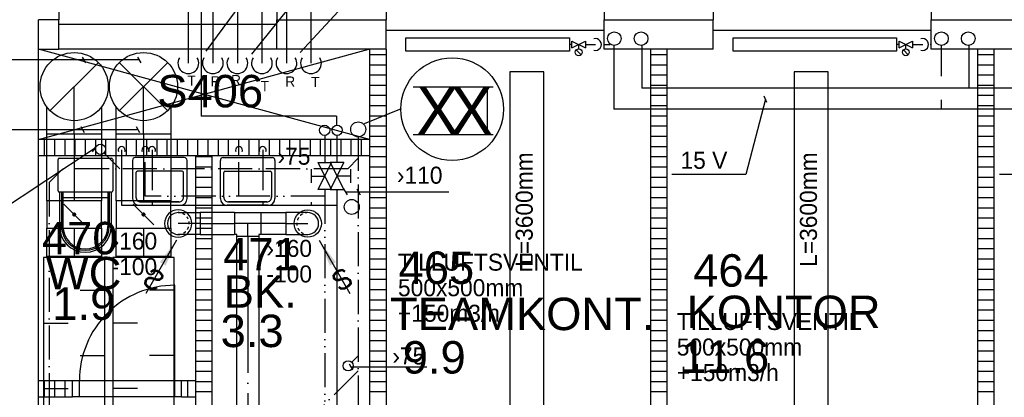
# Model space of a CAD drawing. Header units: millimetres. Extents: x 0 to 83130, y 0 to 53088.
# Tile 11 of 105: x 12517 to 19741, y 18184 to 20955. Entities that reach past the tile are written whole.
import ezdxf
from ezdxf.enums import TextEntityAlignment as Align

# ---------------------------------------------------------------- set-up
doc = ezdxf.new("R2010")
doc.units = ezdxf.units.MM
doc.header["$LTSCALE"] = 50
doc.header["$MEASUREMENT"] = 0
doc.header["$PDMODE"] = 1
for name, pattern in [('2V-CENT', [23, 20, -1.5, 0, -1.5]), ('V-GOMD', [0.8, 0.4, -0.4]), ('V-KV', [2, 1, 1]), ('V-SPV', [7, 5, -1, 0, -1]), ('V-V', [2, 1, 1]), ('V-VV', [8, 5, -1, 0, -1, 0, -1])]:
    doc.linetypes.add(name, pattern=pattern)
doc.layers.get('0').update_dxf_attribs({"linetype": 'CONTINUOUS'})
for name, color, linetype in [('20604A200D001$0$832 Rominfo', 7, 'CONTINUOUS'), ('20604A200D001$0$A12-HEL1', 251, 'CONTINUOUS'), ('20604A200D001$0$A12-HEL3', 251, 'CONTINUOUS'), ('20604A200D001$0$A12-HEL4', 251, 'CONTINUOUS'), ('20604A200D001$0$A24-HEL1', 251, 'CONTINUOUS'), ('20604A200D001$0$A24-HEL2', 251, 'CONTINUOUS'), ('20604A200D001$0$A24-SKR1', 251, 'CONTINUOUS'), ('V060-', 3, 'CONTINUOUS'), ('V061-', 1, 'CONTINUOUS'), ('V070-', 3, 'CONTINUOUS'), ('V071-', 1, 'CONTINUOUS'), ('V080-', 3, 'CONTINUOUS'), ('V090-', 2, 'CONTINUOUS'), ('V091', 1, 'CONTINUOUS'), ('V091-', 1, 'CONTINUOUS'), ('V100-', 6, 'CONTINUOUS'), ('V101', 3, 'CONTINUOUS'), ('V101-', 1, 'CONTINUOUS'), ('V110', 1, 'CONTINUOUS'), ('V110-', 6, 'CONTINUOUS'), ('V111', 3, 'CONTINUOUS'), ('V111-', 1, 'CONTINUOUS'), ('xref', 7, 'CONTINUOUS')]:
    doc.layers.add(name, color=color, linetype=linetype)
doc.styles.add('20604A200D001$0$Arial', font='arial.ttf', dxfattribs={"height": 238.125})
doc.styles.add('FISO', font='fiso')
doc.styles.add('ISO', font='ISO')
doc.styles.add('SIMPLEX', font='SIMPLEX')

# ---------------------------------------------------------------- blocks, each defined once
blk = doc.blocks.new('VUN')
at = {"color": 0}
blk.add_circle((0, 0), 0.5, dxfattribs=at)
blk = doc.blocks.new('R517')
at = {"color": 0}
for p, q in [((-1, 2), (1, 2)), ((0, 2), (0, 0)), ((-2, 1), (2, -1)), ((-2, -1), (2, 1)), ((-2, 1), (-2, -1)), ((2, -1), (2, 1))]:
    blk.add_line(p, q, dxfattribs=at)
blk = doc.blocks.new('KSP_P', base_point=(16239.5, 22597.5))
at = {"color": 0, "linetype": 'ByBlock'}
for p, q in [((16240, 22598), (16239, 22598)), ((16239, 22598), (16239, 22597)), ((16240, 22597), (16240, 22598)), ((16239, 22597), (16240, 22597))]:
    blk.add_line(p, q, dxfattribs=at)
blk = doc.blocks.new('2SP_P', base_point=(16239.5, 22597.5))
for p in [(16239, 22597.5), (16240, 22597.5)]:
    blk.add_point(p)
at = {"color": 0, "linetype": 'ByBlock'}
blk.add_blockref('KSP_P', (16239.5, 22597.5), dxfattribs=at)
at = {"style": 'SIMPLEX', "flags": 3}
blk.add_attdef('0', (16239.5, 22597.5), '', height=1, dxfattribs=at)
blk = doc.blocks.new('SPJALL', base_point=(16229, 22594))
at = {"color": 1}
blk.add_line((16228.625, 22593.625), (16229.375, 22594.375), dxfattribs=at)
at = {"color": 1, "const_width": 0.075}
blk.add_lwpolyline([(16229, 22594.0375, -1), (16229, 22593.9625, -1), (16229, 22594.0375, -1)], format="xyb", dxfattribs=at)
blk = doc.blocks.new('LD_P')
for p, q in [((-0.5, 0.5), (-0.5, -0.5)), ((0.5, 0.5), (-0.5, 0.5)), ((0.5, -0.5), (0.5, 0.5)), ((-0.5, -0.5), (0.5, -0.5))]:
    blk.add_line(p, q)
at = {"color": 1}
for p, q in [((-0.3, 0.5), (-0.3, 0.1)), ((0.1, 0.5), (0.1, 0.1)), ((-0.1, -0.5), (-0.1, -0.1)), ((0.3, -0.5), (0.3, -0.1))]:
    blk.add_line(p, q, dxfattribs=at)
blk = doc.blocks.new('C3A', base_point=(16246, 22590.5))
at = {"color": 0, "linetype": 'ByBlock'}
blk.add_line((16247, 22590.5), (16246, 22590.5), dxfattribs=at)
blk = doc.blocks.new('K3A', base_point=(16246, 22590.5))
at = {"color": 0, "linetype": 'ByBlock'}
for p, q in [((16246, 22591), (16247, 22591)), ((16247, 22591), (16247, 22590)), ((16247, 22590), (16246, 22590))]:
    blk.add_line(p, q, dxfattribs=at)
blk = doc.blocks.new('33A', base_point=(16246, 22590.5))
blk.add_point((16247, 22590.5))
at = {"color": 0, "linetype": 'ByBlock'}
blk.add_blockref('K3A', (16246, 22590.5), dxfattribs=at)
at = {"color": 1, "linetype": '2V-CENT'}
blk.add_blockref('C3A', (16246, 22590.5), dxfattribs=at)
at = {"style": 'SIMPLEX', "flags": 3}
blk.add_attdef('0', (16246, 22590.5), '', height=1, dxfattribs=at)
blk = doc.blocks.new('CTK_P', base_point=(16236.144, 22620.378))
at = {"color": 0, "linetype": 'ByBlock'}
for p, q in [((16236.144, 22620.978), (16236.144, 22620.378)), ((16235.544, 22620.378), (16236.744, 22620.378))]:
    blk.add_line(p, q, dxfattribs=at)
blk = doc.blocks.new('KTK_P', base_point=(16236.144, 22620.378))
at = {"color": 0, "linetype": 'ByBlock'}
for p, q in [((16235.544, 22620.878), (16235.644, 22620.878)), ((16235.544, 22619.878), (16235.544, 22620.878)), ((16235.644, 22620.978), (16236.644, 22620.978)), ((16235.644, 22620.878), (16235.644, 22620.978)), ((16236.644, 22620.978), (16236.644, 22620.878)), ((16236.644, 22620.878), (16236.744, 22620.878)), ((16236.744, 22620.878), (16236.744, 22619.878)), ((16236.744, 22619.878), (16235.544, 22619.878))]:
    blk.add_line(p, q, dxfattribs=at)
blk = doc.blocks.new('3TK_P', base_point=(16236.144, 22620.378))
for p in [(16236.144, 22620.978), (16235.544, 22620.378), (16236.744, 22620.378)]:
    blk.add_point(p)
at = {"color": 1, "linetype": '2V-CENT'}
blk.add_blockref('CTK_P', (16236.144, 22620.378), dxfattribs=at)
at = {"color": 0, "linetype": 'ByBlock'}
blk.add_blockref('KTK_P', (16236.144, 22620.378), dxfattribs=at)
at = {"style": 'ISO', "flags": 3}
blk.add_attdef('0', (16236.144, 22620.378), '', height=1, dxfattribs=at)
blk = doc.blocks.new('V420', base_point=(455, 404.5))
blk.add_line((455, 404.5), (464, 404.5))
blk.add_solid([(455, 404.5), (459, 405), (459, 404)])
blk = doc.blocks.new('V422', base_point=(16230, 22585))
blk.add_blockref('V420', (16230, 22585))
at = {"style": 'SIMPLEX'}
blk.add_text('s', height=4, rotation=90, dxfattribs=at).set_placement((16238, 22585), align=Align.CENTER)
blk = doc.blocks.new('CIRC_P', base_point=(16254, 22587))
blk.add_circle((16254, 22587), 0.5)
blk = doc.blocks.new('CBOJ90_NB', base_point=(86107.402, 31352.24))
at = {"color": 0, "linetype": 'ByBlock'}
blk.add_line((86106.402, 31352.24), (86107.402, 31352.24), dxfattribs=at)
blk = doc.blocks.new('CTK_S', base_point=(16255, 22600))
at = {"color": 0, "linetype": 'ByBlock'}
blk.add_line((16255.5, 22600), (16255, 22600), dxfattribs=at)
blk = doc.blocks.new('KTK_S', base_point=(16255, 22600))
at = {"color": 0, "linetype": 'ByBlock'}
blk.add_circle((16255, 22600), 0.5, dxfattribs=at)
blk = doc.blocks.new('3TK_S', base_point=(16255, 22600))
at = {"color": 0, "linetype": 'ByBlock'}
blk.add_blockref('KTK_S', (16255, 22600), dxfattribs=at)
at = {"color": 1, "linetype": '2V-CENT'}
blk.add_blockref('CTK_S', (16255, 22600), dxfattribs=at)
at = {"style": 'ISO', "flags": 3}
blk.add_attdef('0', (16255, 22600), '', height=1, dxfattribs=at)
blk = doc.blocks.new('CTXK_A', base_point=(16255, 22602.5))
at = {"color": 0, "linetype": 'ByBlock'}
blk.add_line((16255.5, 22602.5), (16255, 22602.5), dxfattribs=at)
blk = doc.blocks.new('KTXK_A', base_point=(16255, 22602.5))
at = {"color": 0, "linetype": 'ByBlock'}
for p, q in [((16255, 22603), (16255.5, 22603)), ((16255.5, 22603), (16255.5, 22602)), ((16255.5, 22602), (16255, 22602))]:
    blk.add_line(p, q, dxfattribs=at)
blk = doc.blocks.new('3TXK_A', base_point=(16255, 22602.5))
blk.add_point((16255.5, 22602.5))
at = {"color": 0, "linetype": 'ByBlock'}
blk.add_blockref('KTXK_A', (16255, 22602.5), dxfattribs=at)
at = {"color": 1, "linetype": '2V-CENT'}
blk.add_blockref('CTXK_A', (16255, 22602.5), dxfattribs=at)
at = {"style": 'ISO', "flags": 3}
blk.add_attdef('0', (16255, 22602.5), '', height=1, dxfattribs=at)
blk = doc.blocks.new('FLC90', base_point=(0, 5))
at = {"color": 1}
blk.add_line((-0.346, 4.654), (0.346, 5.346), dxfattribs=at)
blk = doc.blocks.new('TLC90', base_point=(0, 4))
at = {"color": 1}
for p, q in [((-0.346, 4.346), (0.346, 3.654)), ((-0.346, 3.654), (0.346, 4.346))]:
    blk.add_line(p, q, dxfattribs=at)
blk = doc.blocks.new('20604A200D001')
at = {"layer": '20604A200D001$0$A12-HEL1', "color": 7}
for points in [[(30674.5, 18548), (32274.5, 18548)], [(33074.5, 18548), (34674.5, 18548)], [(29874.5, 18408), (28274.5, 18408)]]:
    blk.add_lwpolyline(points, dxfattribs=at)
at = {"layer": '20604A200D001$0$A12-HEL3', "color": 7}
for points in [[(28274.5, 18408), (28274.5, 18623)], [(29874.5, 18588), (28274.5, 18588)], [(29874.5, 18408), (29874.5, 18623)], [(30674.5, 18408), (30674.5, 18623)], [(32274.5, 18408), (32274.5, 18623)], [(33074.5, 18408), (33074.5, 18623)], [(34674.5, 18408), (34674.5, 18623)], [(28124.5, 18408), (28274.5, 18408)], [(30674.5, 18408), (29874.5, 18408)], [(33074.5, 18408), (32274.5, 18408)], [(35474.5, 18408), (34674.5, 18408)]]:
    blk.add_lwpolyline(points, dxfattribs=at)
at = {"layer": '20604A200D001$0$A12-HEL4', "color": 7}
for points in [[(28274.5, 18838), (28274.5, 18623)], [(29874.5, 18838), (29874.5, 18623)], [(30674.5, 18838), (30674.5, 18623)], [(32274.5, 18838), (32274.5, 18623)], [(33074.5, 18838), (33074.5, 18623)], [(34674.5, 18838), (34674.5, 18623)], [(28274.5, 18623), (28124.5, 18623)], [(28124.5, 15749.3), (28124.5, 18623)], [(29874.5, 18623), (30674.5, 18623)], [(32274.5, 18623), (33074.5, 18623)], [(34674.5, 18623), (35474.5, 18623)]]:
    blk.add_lwpolyline(points, dxfattribs=at)
at = {"layer": '20604A200D001$0$A24-HEL1', "color": 7}
for points in [[(28124.5, 17745.5), (30549.5, 18408)], [(30554.5, 17745.5), (28124.5, 18408)], [(28814.5, 17592), (28814.5, 17312)], [(29194.5, 17612), (28834.5, 17612)], [(29214.5, 17312), (29214.5, 17592)], [(29459.5, 17312), (29459.5, 17592)], [(29479.5, 17612), (29839.5, 17612)], [(29859.5, 17592), (29859.5, 17312)], [(28839.5, 17502), (28839.5, 17322)], [(29179.5, 17512), (28849.5, 17512)], [(29189.5, 17322), (29189.5, 17502)], [(29484.5, 17322), (29484.5, 17502)], [(29494.5, 17512), (29824.5, 17512)], [(29834.5, 17502), (29834.5, 17322)], [(28874.5, 17287), (29154.5, 17287)], [(29154.5, 17287), (28874.5, 17287)], [(29799.5, 17287), (29519.5, 17287)], [(29519.5, 17287), (29799.5, 17287)], [(28864.5, 17262), (29164.5, 17262)], [(29809.5, 17262), (29509.5, 17262)], [(29125, 15975.5), (29125, 16675.5)], [(28375, 15975.5), (29175, 15975.5)], [(28425, 15855.5), (28425, 15975.5)], [(29125, 15855.5), (29125, 15975.5)], [(29175, 15855.5), (28375, 15855.5)]]:
    blk.add_lwpolyline(points, dxfattribs=at)
for centre, radius, start, end in [((28834.5, 17592), 20, 90, 179.9904), ((29194.5, 17592), 20, 0.0096, 90), ((29479.5, 17592), 20, 90, 179.99973), ((29839.5, 17592), 20, 0.00027, 90), ((28849.5, 17502), 10, 90, 180.00519), ((29179.5, 17502), 10, 359.99481, 90), ((29494.5, 17502), 10, 90, 179.98654), ((29824.5, 17502), 10, 359.99481, 90), ((28864.5, 17312), 50, 180.00073, 270), ((28874.5, 17322), 35, 179.9937, 270), ((29154.5, 17322), 35, 270, 0.0063), ((29164.5, 17312), 50, 270, 359.99927), ((29509.5, 17312), 50, 180.00073, 270), ((29519.5, 17322), 35, 179.99903, 270), ((29799.5, 17322), 35, 270, 0.0063), ((29809.5, 17312), 50, 270, 359.99927), ((29125, 15975.5), 700, 90, 180.00021)]:
    blk.add_arc(centre, radius, start, end, dxfattribs=at)
at = {"layer": '20604A200D001$0$A24-HEL2', "color": 7}
for points in [[(30554.5, 18408), (30554.5, 12553)], [(30674.5, 18408), (30674.5, 12553)], [(32614.5, 18408), (32614.5, 13403)], [(32734.5, 18408), (32734.5, 13403)], [(35014.5, 18408), (35014.5, 13403)], [(35134.5, 18408), (35134.5, 13403)], [(30554.5, 17745.5), (28124.5, 17745.5)], [(30554.5, 17625.5), (28124.5, 17625.5)], [(28268.9, 17367.5), (28268.9, 17597.5)], [(28278.9, 17607.5), (28658.9, 17607.5)], [(28668.9, 17597.5), (28668.9, 17367.5)], [(29277, 17625.5), (29277, 15749.3)], [(29397, 17625.5), (29397, 15749.3)], [(28278.9, 17357.5), (28278.9, 17107.5)], [(28658.9, 17357.5), (28278.9, 17357.5)], [(28293.9, 17357.5), (28293.9, 17107.5)], [(28303.9, 17357.5), (28303.9, 17107.5)], [(28633.9, 17357.5), (28633.9, 17107.5)], [(28643.9, 17357.5), (28643.9, 17107.5)], [(28658.9, 17357.5), (28658.9, 17107.5)], [(28292.9, 17320.5), (28643.9, 17320.5)], [(28124.5, 15975.5), (28375, 15975.5)], [(28375, 15855.5), (28375, 15975.5)], [(29175, 15855.5), (29175, 15975.5)], [(29175, 15975.5), (29277, 15975.5)], [(28124.5, 15855.5), (28375, 15855.5)], [(29175, 15855.5), (29277, 15855.5)]]:
    blk.add_lwpolyline(points, dxfattribs=at)
for centre, radius, start, end in [((28278.9, 17597.5), 10, 90, 180.00519), ((28278.9, 17597.5), 10, 90, 180.00519), ((28658.9, 17597.5), 10, 359.97616, 90), ((28278.9, 17367.5), 10, 180.01346, 270), ((28278.9, 17367.5), 10, 180.01346, 270), ((28658.9, 17367.5), 10, 270, 0.00519), ((28658.9, 17367.5), 10, 270, 0.00519), ((28468.9, 17107.5), 190, 180.00029, 359.99971), ((28468.9, 17107.5), 175, 180.00031, 359.99969), ((28468.9, 17107.5), 165, 180.00033, 359.99967)]:
    blk.add_arc(centre, radius, start, end, dxfattribs=at)
at = {"layer": '20604A200D001$0$A24-SKR1', "color": 7}
for points in [[(30554.5, 18369.4), (30674.5, 18369.4)], [(32614.5, 18369.4), (32734.5, 18369.4)], [(35014.5, 18369.4), (35134.5, 18369.4)], [(30554.5, 18294.4), (30674.5, 18294.4)], [(32614.5, 18294.4), (32734.5, 18294.4)], [(35014.5, 18294.4), (35134.5, 18294.4)], [(30554.5, 18219.4), (30674.5, 18219.4)], [(32614.5, 18219.4), (32734.5, 18219.4)], [(35014.5, 18219.4), (35134.5, 18219.4)], [(30554.5, 18144.4), (30674.5, 18144.4)], [(32614.5, 18144.4), (32734.5, 18144.4)], [(35014.5, 18144.4), (35134.5, 18144.4)], [(30554.5, 18069.4), (30674.5, 18069.4)], [(32614.5, 18069.4), (32734.5, 18069.4)], [(35014.5, 18069.4), (35134.5, 18069.4)], [(30554.5, 17994.4), (30674.5, 17994.4)], [(32614.5, 17994.4), (32734.5, 17994.4)], [(35014.5, 17994.4), (35134.5, 17994.4)], [(30554.5, 17919.4), (30674.5, 17919.4)], [(32614.5, 17919.4), (32734.5, 17919.4)], [(35014.5, 17919.4), (35134.5, 17919.4)], [(30554.5, 17844.4), (30674.5, 17844.4)], [(32614.5, 17844.4), (32734.5, 17844.4)], [(35014.5, 17844.4), (35134.5, 17844.4)], [(28169.5, 17625.5), (28169.5, 17745.5)], [(28244.5, 17625.5), (28244.5, 17745.5)], [(28319.5, 17625.5), (28319.5, 17745.5)], [(28394.5, 17625.5), (28394.5, 17745.5)], [(28469.5, 17625.5), (28469.5, 17745.5)], [(28544.5, 17625.5), (28544.5, 17745.5)], [(28619.5, 17625.5), (28619.5, 17745.5)], [(28694.5, 17625.5), (28694.5, 17745.5)], [(28769.5, 17625.5), (28769.5, 17745.5)], [(28844.5, 17625.5), (28844.5, 17745.5)], [(28919.5, 17625.5), (28919.5, 17745.5)], [(28994.5, 17625.5), (28994.5, 17745.5)], [(29069.5, 17625.5), (29069.5, 17745.5)], [(29144.5, 17625.5), (29144.5, 17745.5)], [(29219.5, 17625.5), (29219.5, 17745.5)], [(29294.5, 17625.5), (29294.5, 17745.5)], [(29369.5, 17625.5), (29369.5, 17745.5)], [(29444.5, 17625.5), (29444.5, 17745.5)], [(29519.5, 17625.5), (29519.5, 17745.5)], [(29594.5, 17625.5), (29594.5, 17745.5)], [(29669.5, 17625.5), (29669.5, 17745.5)], [(29744.5, 17625.5), (29744.5, 17745.5)], [(29819.5, 17625.5), (29819.5, 17745.5)], [(29894.5, 17625.5), (29894.5, 17745.5)], [(29969.5, 17625.5), (29969.5, 17745.5)], [(30044.5, 17625.5), (30044.5, 17745.5)], [(30119.5, 17625.5), (30119.5, 17745.5)], [(30194.5, 17625.5), (30194.5, 17745.5)], [(30269.5, 17625.5), (30269.5, 17745.5)], [(30344.5, 17625.5), (30344.5, 17745.5)], [(30419.5, 17625.5), (30419.5, 17745.5)], [(30494.5, 17625.5), (30494.5, 17745.5)], [(30554.5, 17769.4), (30674.5, 17769.4)], [(32614.5, 17769.4), (32734.5, 17769.4)], [(35014.5, 17769.4), (35134.5, 17769.4)], [(30554.5, 17694.4), (30674.5, 17694.4)], [(32614.5, 17694.4), (32734.5, 17694.4)], [(35014.5, 17694.4), (35134.5, 17694.4)], [(29277, 17619.4), (29397, 17619.4)], [(30554.5, 17619.4), (30674.5, 17619.4)], [(32614.5, 17619.4), (32734.5, 17619.4)], [(35014.5, 17619.4), (35134.5, 17619.4)], [(29277, 17544.4), (29397, 17544.4)], [(30554.5, 17544.4), (30674.5, 17544.4)], [(32614.5, 17544.4), (32734.5, 17544.4)], [(35014.5, 17544.4), (35134.5, 17544.4)], [(29277, 17469.4), (29397, 17469.4)], [(30554.5, 17469.4), (30674.5, 17469.4)], [(32614.5, 17469.4), (32734.5, 17469.4)], [(35014.5, 17469.4), (35134.5, 17469.4)], [(29277, 17394.4), (29397, 17394.4)], [(30554.5, 17394.4), (30674.5, 17394.4)], [(32614.5, 17394.4), (32734.5, 17394.4)], [(35014.5, 17394.4), (35134.5, 17394.4)], [(29277, 17319.4), (29397, 17319.4)], [(30554.5, 17319.4), (30674.5, 17319.4)], [(32614.5, 17319.4), (32734.5, 17319.4)], [(35014.5, 17319.4), (35134.5, 17319.4)], [(29277, 17244.4), (29397, 17244.4)], [(30554.5, 17244.4), (30674.5, 17244.4)], [(32614.5, 17244.4), (32734.5, 17244.4)], [(35014.5, 17244.4), (35134.5, 17244.4)], [(29277, 17169.4), (29397, 17169.4)], [(30554.5, 17169.4), (30674.5, 17169.4)], [(32614.5, 17169.4), (32734.5, 17169.4)], [(35014.5, 17169.4), (35134.5, 17169.4)], [(29277, 17094.4), (29397, 17094.4)], [(30554.5, 17094.4), (30674.5, 17094.4)], [(32614.5, 17094.4), (32734.5, 17094.4)], [(35014.5, 17094.4), (35134.5, 17094.4)], [(29277, 17019.4), (29397, 17019.4)], [(30554.5, 17019.4), (30674.5, 17019.4)], [(32614.5, 17019.4), (32734.5, 17019.4)], [(35014.5, 17019.4), (35134.5, 17019.4)], [(29277, 16944.4), (29397, 16944.4)], [(30554.5, 16944.4), (30674.5, 16944.4)], [(32614.5, 16944.4), (32734.5, 16944.4)], [(35014.5, 16944.4), (35134.5, 16944.4)], [(29277, 16869.4), (29397, 16869.4)], [(30554.5, 16869.4), (30674.5, 16869.4)], [(32614.5, 16869.4), (32734.5, 16869.4)], [(35014.5, 16869.4), (35134.5, 16869.4)], [(29277, 16794.4), (29397, 16794.4)], [(30554.5, 16794.4), (30674.5, 16794.4)], [(32614.5, 16794.4), (32734.5, 16794.4)], [(35014.5, 16794.4), (35134.5, 16794.4)], [(29277, 16719.4), (29397, 16719.4)], [(30554.5, 16719.4), (30674.5, 16719.4)], [(32614.5, 16719.4), (32734.5, 16719.4)], [(35014.5, 16719.4), (35134.5, 16719.4)], [(29277, 16644.4), (29397, 16644.4)], [(30554.5, 16644.4), (30674.5, 16644.4)], [(32614.5, 16644.4), (32734.5, 16644.4)], [(35014.5, 16644.4), (35134.5, 16644.4)], [(29277, 16569.4), (29397, 16569.4)], [(30554.5, 16569.4), (30674.5, 16569.4)], [(32614.5, 16569.4), (32734.5, 16569.4)], [(35014.5, 16569.4), (35134.5, 16569.4)], [(29277, 16494.4), (29397, 16494.4)], [(30554.5, 16494.4), (30674.5, 16494.4)], [(32614.5, 16494.4), (32734.5, 16494.4)], [(35014.5, 16494.4), (35134.5, 16494.4)], [(29277, 16419.4), (29397, 16419.4)], [(30554.5, 16419.4), (30674.5, 16419.4)], [(32614.5, 16419.4), (32734.5, 16419.4)], [(35014.5, 16419.4), (35134.5, 16419.4)], [(29277, 16344.4), (29397, 16344.4)], [(30554.5, 16344.4), (30674.5, 16344.4)], [(32614.5, 16344.4), (32734.5, 16344.4)], [(35014.5, 16344.4), (35134.5, 16344.4)], [(29277, 16269.4), (29397, 16269.4)], [(30554.5, 16269.4), (30674.5, 16269.4)], [(32614.5, 16269.4), (32734.5, 16269.4)], [(35014.5, 16269.4), (35134.5, 16269.4)], [(29277, 16194.4), (29397, 16194.4)], [(30554.5, 16194.4), (30674.5, 16194.4)], [(32614.5, 16194.4), (32734.5, 16194.4)], [(35014.5, 16194.4), (35134.5, 16194.4)], [(29277, 16119.4), (29397, 16119.4)], [(30554.5, 16119.4), (30674.5, 16119.4)], [(32614.5, 16119.4), (32734.5, 16119.4)], [(35014.5, 16119.4), (35134.5, 16119.4)], [(29277, 16044.4), (29397, 16044.4)], [(30554.5, 16044.4), (30674.5, 16044.4)], [(32614.5, 16044.4), (32734.5, 16044.4)], [(35014.5, 16044.4), (35134.5, 16044.4)], [(28169.5, 15855.5), (28169.5, 15975.5)], [(28244.5, 15855.5), (28244.5, 15975.5)], [(28319.5, 15855.5), (28319.5, 15975.5)], [(29219.5, 15855.5), (29219.5, 15975.5)], [(29277, 15969.4), (29397, 15969.4)], [(30554.5, 15969.4), (30674.5, 15969.4)], [(32614.5, 15969.4), (32734.5, 15969.4)], [(35014.5, 15969.4), (35134.5, 15969.4)], [(29277, 15894.4), (29397, 15894.4)], [(30554.5, 15894.4), (30674.5, 15894.4)], [(32614.5, 15894.4), (32734.5, 15894.4)], [(35014.5, 15894.4), (35134.5, 15894.4)]]:
    blk.add_lwpolyline(points, dxfattribs=at)
at = {"layer": '20604A200D001$0$832 Rominfo', "color": 7, "style": '20604A200D001$0$Arial'}
for s, p in [('S406', (28996.1, 17981)), ('470', (28149.9, 16902.5)), ('471', (29479.4, 16784.1)), ('465', (30766.4, 16684.9)), ('464', (32928.1, 16664.9)), ('WC', (28178.9, 16645.3)), ('BK.', (29483.9, 16510.3)), ('1.9', (28226, 16421.5)), ('TEAMKONT.', (30703.8, 16346.1)), ('KONTOR', (32880.2, 16361.1)), ('3.3', (29461, 16221.5)), ('9.9', (30797.1, 16027.3)), ('11.6', (32838.6, 16032.3))]:
    blk.add_text(s, height=238.12, dxfattribs=at).set_placement(p)

msp = doc.modelspace()

# ---------------------------------------------------------------- linework, layer by layer
at = {"layer": 'V060-', "linetype": 'Continuous'}
for p, q in [((12717.07, 19625.34), (12717.07, 20113.97)), ((13117.07, 20113.97), (13117.07, 19625.34)), ((13225.71, 19625.34), (13225.71, 20113.97)), ((13625.71, 20113.97), (13625.71, 19625.34)), ((13680.83, 19539), (13840.83, 19539)), ((14092.64, 19539), (13840.39, 19539)), ((13840.83, 19539), (13840.83, 19379)), ((14289.36, 19539), (14471.01, 19539)), ((14470.57, 19539), (14470.57, 19379)), ((14630.57, 19539), (14470.57, 19539)), ((12717.07, 19218.68), (12717.07, 19425.34)), ((13117.07, 19425.34), (13117.07, 19218.68)), ((13225.71, 19220.44), (13225.71, 19425.34)), ((13625.71, 19425.34), (13625.71, 19220.44)), ((13840.83, 19379), (13680.83, 19379)), ((13840.39, 19379), (14091.46, 19379)), ((14111, 17175), (14111, 19363.26)), ((14271, 19363.26), (14271, 17175)), ((14471.01, 19379), (14290.54, 19379)), ((14470.57, 19379), (14630.57, 19379))]:
    msp.add_line(p, q, dxfattribs=at)
at = {"layer": 'V060-', "color": 1, "linetype": '2V-CENT'}
for p, q in [((12917.07, 20113.97), (12917.07, 19625.34)), ((13425.71, 20113.97), (13425.71, 19625.34)), ((13840.39, 19459), (14095, 19459)), ((14471.01, 19459), (14287, 19459)), ((12917.07, 19425.34), (12917.07, 19218.68)), ((13425.71, 19425.34), (13425.71, 19220.44)), ((14191, 19363.26), (14191, 17175))]:
    msp.add_line(p, q, dxfattribs=at)
at = {"layer": 'V060-', "linetype": 'Continuous'}
for centre, start, end in [((13680.83, 19459), 90.00007, 270.00007), ((14630.57, 19459), 269.99993, 449.99993)]:
    msp.add_arc(centre, 80, start, end, dxfattribs=at)
at = {"layer": 'V060-', "linetype": 'V-GOMD'}
for centre, start, end in [((13680.83, 19459), 270.00007, 450.00007), ((14630.57, 19459), 89.99993, 269.99993)]:
    msp.add_arc(centre, 80, start, end, dxfattribs=at)
at = {"layer": 'V061-'}
for p, q in [((13002.31, 20637.7), (12977.31, 20681)), ((13407.94, 20637.7), (13382.94, 20681)), ((13388.26, 20659.35), (12435.41, 20659.35)), ((12992.93, 20125.2), (12967.93, 20168.5)), ((13398.57, 20125.2), (13373.57, 20168.5)), ((13378.89, 20146.85), (12426.04, 20146.85))]:
    msp.add_line(p, q, dxfattribs=at)
at = {"layer": 'V080-', "linetype": 'V-KV'}
for p, q in [((13848.95, 21618.49), (13848.95, 20246.35)), ((14842.65, 20246.35), (13848.95, 20246.35)), ((14842.65, 20246.35), (14842.65, 20180.4)), ((14844.61, 20108.65), (14844.61, 19907.83)), ((13265.15, 19998.71), (13265.15, 19593.18)), ((13488.72, 19998.71), (13488.72, 19703.14)), ((14300.18, 19998.71), (14300.18, 19703.14)), ((14844.61, 19707.83), (14844.61, 13563.76)), ((13265.15, 19593.18), (14846.68, 19593.18)), ((13488.72, 19615.64), (13488.72, 19593.18)), ((14300.18, 19615.64), (14300.18, 19593.18)), ((14656.23, 19615.64), (14656.23, 19593.18))]:
    msp.add_line(p, q, dxfattribs=at)
at = {"layer": 'V080-', "linetype": 'V-VV'}
for p, q in [((14755.6, 20109.55), (14755.6, 19907.83)), ((13439.04, 19659.39), (13439.04, 19998.71)), ((14126.3, 19659.39), (14126.3, 19998.71)), ((14755.6, 19659.39), (13439.04, 19659.39)), ((14755.6, 19707.83), (14755.6, 16658.42))]:
    msp.add_line(p, q, dxfattribs=at)
at = {"layer": 'V080-', "color": 1}
for centre in [(13265.15, 19998.71), (13439.04, 19998.71), (13488.72, 19998.71), (14126.3, 19998.71), (14300.18, 19998.71)]:
    msp.add_arc(centre, 25, 334.114363, 565.885637, dxfattribs=at)
at = {"layer": 'V090-', "linetype": 'V-SPV'}
for p, q in [((15000.8, 20095.26), (15000.8, 17077.47)), ((13252.03, 19861.29), (13138.16, 19975.16)), ((14924.18, 19861.29), (15000.8, 19937.91)), ((12732.79, 19760.32), (12833.76, 19861.29)), ((14924.18, 19861.29), (12833.76, 19861.29)), ((12732.79, 19760.32), (12732.79, 16684.89)), ((15000.8, 18487.64), (14956.05, 18442.89)), ((15000.8, 18378.73), (14693.37, 18071.3))]:
    msp.add_line(p, q, dxfattribs=at)
at = {"layer": 'V091', "color": 3}
for p, q in [((15405.01, 20463.26), (15990.22, 20463.26)), ((15946.29, 20463.26), (15946.29, 20112.81)), ((15405.01, 20112.81), (15990.22, 20112.81))]:
    msp.add_line(p, q, dxfattribs=at)
at = {"layer": 'V091'}
msp.add_line((15315.93, 20302.02), (15044.77, 20190.57), dxfattribs=at)
at = {"layer": 'V091', "color": 1}
msp.add_circle((15690.07, 20298.73), 376.22, dxfattribs=at)
at = {"layer": 'V091-'}
for p, q in [((13074.98, 20027.87), (13049.98, 19984.57)), ((13062.48, 20006.22), (12184.32, 19427.16)), ((14893.98, 19712.9), (14918.98, 19669.6)), ((14906.48, 19691.25), (15259.74, 19691.25)), ((14989.68, 19712.9), (15014.68, 19669.6)), ((15259.74, 19691.25), (15666.73, 19691.25)), ((14935.23, 18429.18), (14960.23, 18385.88)), ((14947.73, 18407.53), (15503.29, 18407.53))]:
    msp.add_line(p, q, dxfattribs=at)
at = {"layer": 'V100-', "linetype": 'V-V'}
for p, q in [((16568.88, 20772.88), (16551.11, 20772.88)), ((16668.88, 20772.88), (16742.75, 20772.88)), ((16801.71, 20772.88), (16848.72, 20772.88)), ((16877.3, 20766.11), (16877.3, 20297.35)), ((17081.39, 20766.11), (17081.39, 20453.58)), ((18968.88, 20772.88), (18951.11, 20772.88)), ((19068.88, 20772.88), (19142.75, 20772.88)), ((19201.71, 20772.88), (19198.47, 20772.88)), ((19277.3, 20766.11), (19277.3, 20541.08)), ((19481.39, 20766.11), (19481.39, 20453.58)), ((39398.58, 20453.58), (17081.39, 20453.58)), ((19277.3, 20366.08), (19277.3, 20297.35)), ((39398.58, 20297.35), (16877.3, 20297.35))]:
    msp.add_line(p, q, dxfattribs=at)
at = {"layer": 'V100-', "color": 1}
for p, q in [((16568.88, 20747.88), (16568.88, 20797.88)), ((16568.88, 20797.88), (16668.88, 20747.88)), ((16568.88, 20747.88), (16668.88, 20797.88)), ((16601.2, 20733.7), (16636.55, 20698.34)), ((16618.88, 20741.02), (16618.88, 20772.88)), ((16668.88, 20797.88), (16668.88, 20747.88)), ((18968.88, 20747.88), (19068.88, 20797.88)), ((18968.88, 20797.88), (19068.88, 20747.88)), ((18968.88, 20747.88), (18968.88, 20797.88)), ((19001.2, 20733.7), (19036.55, 20698.34)), ((19018.88, 20741.02), (19018.88, 20772.88)), ((19068.88, 20797.88), (19068.88, 20747.88))]:
    msp.add_line(p, q, dxfattribs=at)
for points in [[(16551.11, 20822.88), (16551.11, 20722.88), (15351.11, 20722.88), (15351.11, 20822.88)], [(18951.11, 20822.88), (18951.11, 20722.88), (17751.11, 20722.88), (17751.11, 20822.88)]]:
    msp.add_lwpolyline(points, close=True, dxfattribs=at)
for centre in [(16618.88, 20716.02), (19018.88, 20716.02)]:
    msp.add_circle(centre, 25, dxfattribs=at)
for centre in [(16742.75, 20772.88), (19142.75, 20772.88)]:
    msp.add_arc(centre, 43.12, 250.857232, 469.142768, dxfattribs=at)
at = {"layer": 'V101', "color": 1}
for p, q in [((13885.95, 20724.1), (15391.98, 22779.14)), ((14221.33, 20701.5), (15394.9, 22163.13))]:
    msp.add_line(p, q, dxfattribs=at)
at = {"layer": 'V101-'}
for p, q in [((17998.99, 20347.96), (17978.79, 20393.7)), ((17988.89, 20370.83), (17844.74, 19818.18)), ((17844.74, 19818.18), (17301.98, 19818.18)), ((20249.7, 19818.18), (19706.94, 19818.18))]:
    msp.add_line(p, q, dxfattribs=at)
at = {"layer": 'V110'}
for points in [[(16363.42, 16972.9), (16363.42, 20572.9), (16113.42, 20572.9), (16113.42, 16972.9)], [(18448.84, 16972.9), (18448.84, 20572.9), (18198.84, 20572.9), (18198.84, 16972.9)]]:
    msp.add_lwpolyline(points, close=True, dxfattribs=at)
at = {"layer": 'V110-', "linetype": 'V-V'}
for p, q in [((13754.41, 21181.91), (13754.41, 20636.32)), ((13934.41, 21181.91), (13934.41, 20636.32)), ((14114.41, 21181.91), (14114.41, 20636.32)), ((14294.41, 21181.91), (14294.41, 20636.32)), ((14474.41, 21181.91), (14474.41, 20636.32)), ((14654.41, 21181.91), (14654.41, 20636.32))]:
    msp.add_line(p, q, dxfattribs=at)
at = {"layer": 'V110-', "color": 1}
for centre in [(13754.41, 20636.32), (13934.41, 20636.32), (14114.41, 20636.32), (14294.41, 20636.32), (14474.41, 20636.32), (14654.41, 20636.32)]:
    msp.add_arc(centre, 76.24, 148.425721, 391.574279, dxfattribs=at)
at = {"layer": 'V111', "color": 1}
msp.add_line((14574.05, 20714.95), (15389.34, 21594.92), dxfattribs=at)

# ---------------------------------------------------------------- block references
at = {"layer": 'V060-', "linetype": 'Continuous'}
for name, p, xscale, yscale, zscale, rotation in [('3TK_S', (12917.07, 20463.97), 500, 500, 500, 270), ('3TK_S', (13425.71, 20463.97), 500, 500, 500, 270), ('3TXK_A', (12917.07, 20313.97), 400, 400, 400, 270), ('3TXK_A', (13425.71, 20313.97), 400, 400, 400, 270), ('2SP_P', (12917.07, 19525.34), 200, 400, 200, 270), ('2SP_P', (13425.71, 19525.34), 200, 400, 200, 270), ('3TK_P', (14191, 19459), 160, 160, 160, 180), ('33A', (12917.07, 19208.68), 10, 400, 10, 90), ('33A', (13425.71, 19210.44), 10, 400, 10, 90)]:
    msp.add_blockref(name, p, dxfattribs=dict(at, xscale=xscale, yscale=yscale, zscale=zscale, rotation=rotation))
at = {"layer": 'V060-', "xscale": 500, "yscale": 500, "zscale": 500}
for name, p in [('FLC90', (12917.07, 20463.97)), ('TLC90', (13425.71, 20463.97))]:
    msp.add_blockref(name, p, dxfattribs=at)
at = {"layer": 'V060-', "rotation": 270}
for name, p, xscale, yscale, zscale in [('SPJALL', (12917.07, 19525.34), 200, 200, 200), ('SPJALL', (13425.71, 19525.34), 200, 200, 200), ('LD_P', (12917.07, 18608.68), 1200, 450, 1200), ('LD_P', (13425.71, 18610.44), 1200, 450, 1200)]:
    msp.add_blockref(name, p, dxfattribs=dict(at, xscale=xscale, yscale=yscale, zscale=zscale))
at = {"layer": 'V060-', "color": 1, "linetype": '2V-CENT', "yscale": 160.0000000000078, "zscale": 160.0000000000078}
for p, xscale in [((13680.83, 19459), -160.0000000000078), ((14630.57, 19459), 160.0000000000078)]:
    msp.add_blockref('CBOJ90_NB', p, dxfattribs=dict(at, xscale=xscale))
at = {"layer": 'V070-', "yscale": 200, "zscale": 200}
for p, xscale in [((13680.83, 19459), -200), ((14630.57, 19459), 200)]:
    msp.add_blockref('CIRC_P', p, dxfattribs=dict(at, xscale=xscale))
at = {"layer": 'V070-', "yscale": 50, "zscale": 50}
for p, xscale, rotation in [((13667.31, 19336.15), -50, 59.99999999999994), ((14714.69, 19336.15), 50, 300.0000000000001)]:
    msp.add_blockref('V422', p, dxfattribs=dict(at, xscale=xscale, rotation=rotation))
at = {"layer": 'V080-', "color": 1, "xscale": 75, "yscale": 75, "zscale": 75}
for p in [(14754.68, 20143.15), (14846.84, 20143.15)]:
    msp.add_blockref('VUN', p, dxfattribs=at)
at = {"layer": 'V080-', "color": 1, "yscale": 50, "zscale": 50}
for p, xscale, rotation in [((14755.6, 19807.83), -50, 90), ((14844.61, 19807.83), 50, 270)]:
    msp.add_blockref('R517', p, dxfattribs=dict(at, xscale=xscale, rotation=rotation))
at = {"layer": 'V090-', "color": 1}
for p, xscale, yscale, zscale, rotation in [((15000.81, 20150), 110, 110, 110, 270), ((14927.46, 18414.3), 75, 75, 75, 90)]:
    msp.add_blockref('VUN', p, dxfattribs=dict(at, xscale=xscale, yscale=yscale, zscale=zscale, rotation=rotation))
for p, xscale, yscale, zscale in [((13109.57, 20003.76), 75, 75, 75), ((14953.96, 19580.46), 110, 110, 110)]:
    msp.add_blockref('VUN', p, dxfattribs=dict(at, xscale=xscale, yscale=yscale, zscale=zscale))
at = {"layer": 'V100-', "color": 1, "xscale": 100, "yscale": 100, "zscale": 100, "rotation": 270}
for p in [(16880.09, 20815.98), (17076.87, 20815.98), (19280.09, 20815.98), (19476.87, 20815.98)]:
    msp.add_blockref('VUN', p, dxfattribs=at)
at = {"layer": 'xref'}
msp.add_blockref('20604A200D001', (-15469.5, 2330.58), dxfattribs=at)

# ---------------------------------------------------------------- texts
at = {"layer": 'V071-', "color": 1, "style": 'FISO'}
for s, p in [('›160', (13191.34, 19268.01)), ('›160', (14327.78, 19213.95)), ('TILLUFTSVENTIL', (15292.67, 19113.01)), ('-100', (13191.34, 19080.51)), ('-100', (14327.78, 19026.45)), ('500x500mm', (15292.67, 18925.51)), ('+150m3/h', (15292.67, 18738.01)), ('TILLUFTSVENTIL', (17338.43, 18677.56)), ('500x500mm', (17338.43, 18490.06)), ('+150m3/h', (17338.43, 18302.56))]:
    msp.add_text(s, height=125, dxfattribs=at).set_placement(p)
at = {"layer": 'V091', "color": 3, "style": 'FISO'}
for p in [(15427.26, 20113.27), (15676.82, 20113.27)]:
    msp.add_text('X', height=350, dxfattribs=at).set_placement(p)
at = {"layer": 'V091-', "color": 1, "style": 'FISO'}
for s, p in [('›75', (14408.62, 19890.63)), ('›110', (15284.74, 19751.25)), ('›75', (15251.54, 18424.6))]:
    msp.add_text(s, height=125, dxfattribs=at).set_placement(p)
at = {"layer": 'V101-', "color": 1, "style": 'FISO'}
for s, height, p in [('R', 75, (14068.12, 20473.95)), ('T', 75, (14285.27, 20430.11)), ('15 V', 125, (17365.53, 19860.55))]:
    msp.add_text(s, height=height, dxfattribs=at).set_placement(p)
at = {"layer": 'V111', "color": 1, "style": 'FISO'}
for p in [(16281.43, 19140.64), (18366.84, 19140.64)]:
    msp.add_text('L=3600mm', height=125, rotation=90, dxfattribs=at).set_placement(p)
at = {"layer": 'V111-', "color": 1, "style": 'FISO'}
for s, p in [('T', (13747.75, 20469.88)), ('R', (13917.36, 20465.24)), ('R', (14466, 20463.66)), ('T', (14655.95, 20459.98))]:
    msp.add_text(s, height=75, dxfattribs=at).set_placement(p)

doc.saveas('drawing.dxf')
